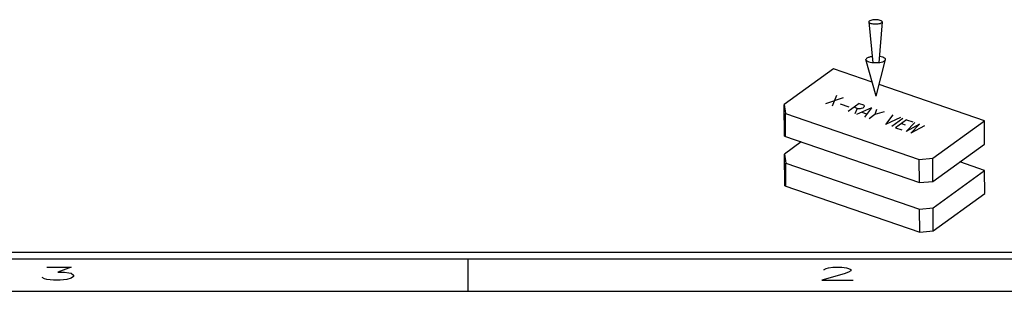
# Model space of a CAD drawing. Header units: inches. Extents: x -14.1 to 21.9, y -36.2 to -13.1.
# Tile 36 of 74: x 6.2 to 13.8, y -36.2 to -34.1. Entities that reach past the tile are written whole.
import ezdxf

# ---------------------------------------------------------------- set-up
doc = ezdxf.new("R2010")
doc.units = ezdxf.units.IN
doc.header["$LTSCALE"] = 0.5
doc.header["$MEASUREMENT"] = 0
for name, color, linetype in [('BORDER', 7, 'Continuous'), ('DSS-M-S', 53, 'Continuous'), ('DST-M-S', 53, 'Continuous'), ('SID-M-D', 42, 'Continuous'), ('SID-M-S', 105, 'Continuous')]:
    doc.layers.add(name, color=color, linetype=linetype)
doc.styles.add('R', font='ROMAND.SHX')
doc.styles.add('S', font='romans.shx')

# ---------------------------------------------------------------- blocks, each defined once
blk = doc.blocks.new('*U27')
at = {"layer": 'SID-M-S'}
for p, q in [((-34, -0.25), (0, -0.25)), ((-34, -0.3), (0, -0.3)), ((-11, -0.3), (-11, -0.55)), ((-34, -0.55), (0, -0.55))]:
    blk.add_line(p, q, dxfattribs=at)
at = {"layer": 'SID-M-D', "style": 'R', "width": 4}
for s, p in [('3', (-14.3275, -0.4643)), ('2', (-8.3275, -0.4643))]:
    blk.add_text(s, height=0.1, dxfattribs=at).set_placement(p)
blk = doc.blocks.new('DMBLK003')
at = {"layer": 'DSS-M-S', "color": 7}
for p, q in [((-2.258, 3.372), (-2.198, 2.743)), ((-2.052, 3.374), (-2.105, 2.744)), ((-2.148, 2.23), (-2.303, 2.793)), ((-2.148, 2.23), (-2.001, 2.795)), ((-2.803, 2.649), (-3.562, 2.101)), ((-2.207, 2.444), (-2.803, 2.649)), ((-0.48, 1.851), (-2.102, 2.408)), ((-3.559, 1.616), (-3.562, 2.101)), ((-3.562, 2.101), (-3.541, 1.964)), ((-3.541, 1.964), (-1.483, 1.257)), ((-3.539, 1.609), (-3.541, 1.964)), ((-1.274, 1.276), (-0.48, 1.851)), ((-0.478, 1.495), (-0.48, 1.851)), ((-3.559, 1.616), (-1.481, 0.902)), ((-3.298, 1.526), (-3.557, 1.338)), ((-1.272, 0.921), (-0.478, 1.495)), ((-3.554, 0.853), (-3.557, 1.338)), ((-3.557, 1.338), (-3.537, 1.202)), ((-1.483, 1.257), (-1.274, 1.276)), ((-1.481, 0.902), (-1.483, 1.257)), ((-1.272, 0.921), (-1.274, 1.276)), ((-0.476, 1.088), (-0.859, 1.22)), ((-3.537, 1.202), (-1.479, 0.495)), ((-3.535, 0.847), (-3.537, 1.202)), ((-1.27, 0.514), (-0.476, 1.088)), ((-0.473, 0.733), (-0.476, 1.088)), ((-1.481, 0.902), (-1.272, 0.921)), ((-3.554, 0.853), (-1.476, 0.14)), ((-1.268, 0.159), (-0.473, 0.733)), ((-1.479, 0.495), (-1.27, 0.514)), ((-1.476, 0.14), (-1.479, 0.495)), ((-1.268, 0.159), (-1.27, 0.514)), ((-1.476, 0.14), (-1.268, 0.159))]:
    blk.add_line(p, q, dxfattribs=at)
blk.add_lwpolyline([(-2.258, 3.372, 0.233277), (-2.253, 3.362, 0.086865), (-2.227, 3.35, 0.044205), (-2.197, 3.343, 0.032709), (-2.155, 3.34, 0.032709), (-2.113, 3.343, 0.044205), (-2.082, 3.35, 0.086865), (-2.057, 3.364, 0.233277), (-2.052, 3.374, 0.233277), (-2.057, 3.383, 0.086865), (-2.082, 3.396, 0.044205), (-2.113, 3.403, 0.032709), (-2.155, 3.406, 0.032709), (-2.197, 3.403, 0.044205), (-2.228, 3.396, 0.086865), (-2.253, 3.382, 0.233277)], format="xyb", close=True, dxfattribs=at)
for points in [[(-2.303, 2.793, 0.233277), (-2.296, 2.778, 0.086865), (-2.258, 2.759, 0.044205), (-2.213, 2.749, 0.032709), (-2.151, 2.746, 0.032709), (-2.089, 2.75, 0.044205), (-2.045, 2.76, 0.086865), (-2.008, 2.78, 0.233277), (-2.001, 2.795, 0.233277), (-2.008, 2.809, 0.086865), (-2.045, 2.828, 0.044205), (-2.09, 2.838, 0.003886), (-2.097, 2.839, 0.032709)], [(-2.207, 2.838, 0.003886), (-2.214, 2.837, 0.044205), (-2.259, 2.827, 0.086865), (-2.296, 2.807, 0.233277), (-2.303, 2.793, 0.233277)]]:
    blk.add_lwpolyline(points, format="xyb", dxfattribs=at)
at = {"layer": 'BORDER', "color": 2, "extrusion": (-0.005049, 0.866011, 0.5), "style": 'S', "width": 0.7}
blk.add_text('X-RAY VIEW', height=0.3, rotation=145, dxfattribs=at).set_placement((2.936, -0.281, 2.308))

msp = doc.modelspace()

# ---------------------------------------------------------------- block references
at = {"layer": 'DST-M-S', "xscale": 0.5, "yscale": 0.5, "zscale": 0.5}
msp.add_blockref('DMBLK003', (13.86973, -35.79581), dxfattribs=at)
at = {"layer": 'SID-M-D'}
msp.add_blockref('*U27', (20.65495, -35.63028), dxfattribs=at)

doc.saveas('drawing.dxf')
